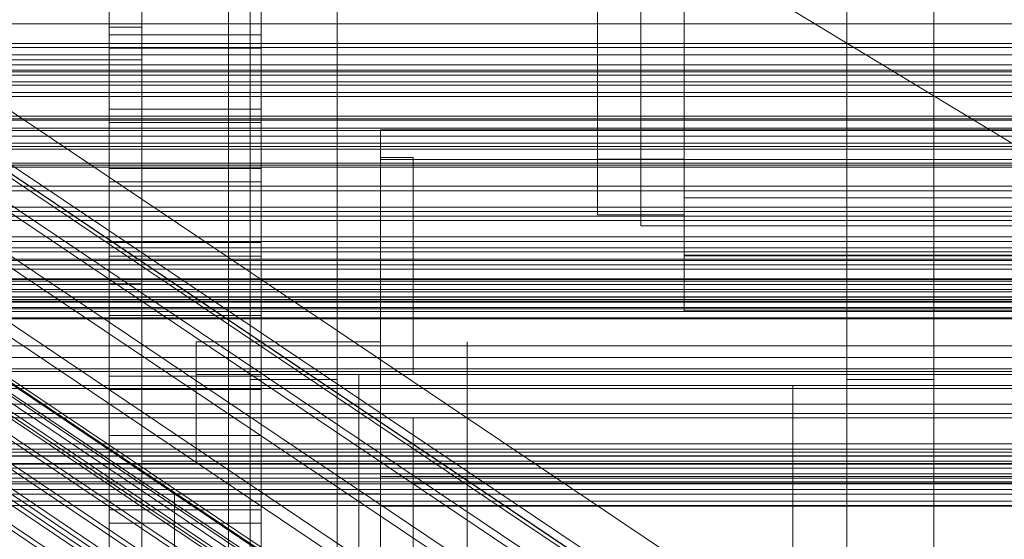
# Model space of a CAD drawing. Header units: millimetres. Extents: x -2233 to 65662, y -50530 to 6847.
# Tile 80 of 256: x -221 to -130, y -34724 to -34676. Entities that reach past the tile are written whole.
import ezdxf

# ---------------------------------------------------------------- set-up
doc = ezdxf.new("R2010")
doc.units = ezdxf.units.MM
for name, color, linetype, lineweight in [('COTAS_O', 1, 'Continuous', 0), ('COTAS_P', 1, 'Continuous', 0), ('frontal_briquetadora', 7, 'Continuous', 0), ('frontal_C01', 7, 'Continuous', 0), ('frontal_C03', 7, 'Continuous', 0), ('frontal_C04', 7, 'Continuous', 0), ('frontal_C05', 7, 'Continuous', 0), ('frontal_C05-C03', 7, 'Continuous', 0), ('frontal_mezcladora', 7, 'Continuous', 0), ('frontal_secador', 7, 'Continuous', 0)]:
    doc.layers.add(name, color=color, linetype=linetype, lineweight=lineweight)
doc.dimstyles.new('R19_100', dxfattribs={"dimtxt": 250, "dimasz": 150, "dimexe": 150, "dimexo": 80, "dimgap": 100, "dimtad": 1, "dimtih": 1, "dimtoh": 1, "dimdsep": 46, "dimcen": 0.09, "dimadec": 0, "dimazin": 0, "dimtfac": 1, "dimtdec": 4, "dimtofl": 0, "dimtmove": 0, "dimatfit": 3, "dimfxl": 1, "dimtolj": 1, "dimtzin": 0, "dimarcsym": 0})

# ---------------------------------------------------------------- blocks, each defined once
blk = doc.blocks.new('DIM_R32_40')
at = {"layer": 'COTAS_P'}
for p, q in [((-150, -32200), (550, -32200)), ((550, -32200), (505, -32350)), ((550, -34800), (550, -32200)), ((550, -32200), (595, -32350)), ((550, -34800), (505, -34650)), ((550, -34800), (595, -34650)), ((-150, -34800), (550, -34800))]:
    blk.add_line(p, q, dxfattribs=at)
blk.add_text('2600 P', height=250, rotation=90, dxfattribs=at).set_placement((450, -33500))
blk = doc.blocks.new('DIM_R32_42')
at = {"layer": 'COTAS_O'}
for p, q in [((-650, -33700), (50, -33700)), ((50, -33700), (5, -33850)), ((50, -34900), (50, -33700)), ((50, -33700), (95, -33850)), ((50, -34900), (5, -34750)), ((50, -34900), (95, -34750)), ((-650, -34900), (50, -34900))]:
    blk.add_line(p, q, dxfattribs=at)
blk.add_text('1200 O', height=250, rotation=90, dxfattribs=at).set_placement((-50, -34300))
blk = doc.blocks.new('DIM_R32_43')
at = {"layer": 'COTAS_O'}
for p, q in [((-650, -34200), (-500, -34155)), ((650, -34200), (500, -34155)), ((-650, -34900), (-650, -34200)), ((-650, -34200), (650, -34200)), ((-650, -34200), (-500, -34245)), ((650, -34200), (500, -34245)), ((650, -34900), (650, -34200))]:
    blk.add_line(p, q, dxfattribs=at)
blk.add_text('1300 O', height=250, dxfattribs=at).set_placement((0, -34100))

msp = doc.modelspace()

# ---------------------------------------------------------------- linework, layer by layer
at = {"layer": 'frontal_briquetadora'}
for p, q in [((-210, -34680), (-210, -33820)), ((-210, -34680), (-210, -34260)), ((-210, -34680), (-210, -34305)), ((-210, -34471), (-210, -34680)), ((-160, -34478.149), (-160, -34698)), ((-160, -34703.142), (-160, -34483.291)), ((-160, -34483.291), (-160, -34691.652)), ((-160, -34698.08), (-160, -34489.719)), ((-160, -34489.719), (-160, -34692.717)), ((-168, -34689.16), (-168, -34492.29)), ((-164, -34695.288), (-164, -34492.29)), ((-160, -34695.288), (-160, -34492.29)), ((-160, -34492.29), (-160, -34689.16)), ((-210, -34496), (-210, -34680)), ((-168, -34497.432), (-168, -34694.302)), ((-160, -34694.302), (-160, -34497.432)), ((-164, -34674), (-164, -34695.288)), ((-160, -34695.288), (-160, -34674)), ((-430, -34680), (-210, -34680)), ((-223.45, -34680), (-210, -34680)), ((-168, -34694.302), (-168, -34689.16)), ((-168, -34689.16), (-160, -34689.16)), ((-160, -34689.16), (-160, -34694.302)), ((-160, -34691.652), (200, -34691.652)), ((-160, -34698.08), (-160, -34691.652)), ((-160, -34692.717), (200, -34692.717)), ((-160, -34695.288), (-160, -34692.717)), ((-168, -34694.302), (-160, -34694.302)), ((-164, -34695.288), (-160, -34695.288)), ((200, -34695.288), (-160, -34695.288)), ((-160, -34698), (200, -34698)), ((-160, -34703.142), (-160, -34698)), ((200, -34698.08), (-160, -34698.08)), ((200, -34703.142), (-160, -34703.142))]:
    msp.add_line(p, q, dxfattribs=at)
at = {"layer": 'frontal_C01'}
for p, q in [((-332.629, -34616.599), (-148.32, -34740.469)), ((-331.181, -34616.335), (-146.872, -34740.204)), ((-330.692, -34617.511), (-146.383, -34741.38)), ((-334.938, -34618.286), (-150.629, -34742.155)), ((-356.348, -34620.76), (-142.549, -34764.449)), ((-355.53, -34620.163), (-141.731, -34763.851)), ((-355.017, -34620.069), (-141.218, -34763.758)), ((-354.844, -34620.486), (-141.045, -34764.174)), ((-331.197, -34620.046), (-146.887, -34743.915)), ((-355.022, -34621.384), (-141.224, -34765.072)), ((-337.95, -34621.28), (-153.641, -34745.149)), ((-357.415, -34621.821), (-143.617, -34765.51)), ((-358.659, -34623.273), (-144.861, -34766.961)), ((-355.541, -34622.703), (-141.742, -34766.392)), ((-356.363, -34624.353), (-142.565, -34768.041)), ((-332.659, -34623.769), (-148.35, -34747.638)), ((-146.196, -34768.705), (-359.995, -34625.016)), ((-341.461, -34625.376), (-157.152, -34749.246)), ((-357.434, -34626.221), (-143.635, -34769.909)), ((-361.332, -34626.933), (-147.533, -34770.621)), ((-362.578, -34628.892), (-148.779, -34772.58)), ((-358.68, -34628.18), (-144.881, -34771.869)), ((-334.981, -34628.425), (-150.672, -34752.294)), ((-360.017, -34630.097), (-146.218, -34773.785)), ((-160.922, -34754.166), (-345.231, -34630.297)), ((-338.003, -34633.697), (-153.694, -34757.566)), ((-349.002, -34635.706), (-164.693, -34759.575)), ((-341.52, -34639.226), (-157.211, -34763.095)), ((-311.15, -34676.683), (311.15, -34676.683)), ((-130, -34746.617), (-228.298, -34680.553)), ((-311.15, -34680.969), (311.15, -34680.969)), ((-311.15, -34682.04), (311.15, -34682.04)), ((-440, -34685.204), (440, -34685.204)), ((-440, -34685.454), (440, -34685.454)), ((-440, -34685.567), (440, -34685.567)), ((-440, -34686.3), (440, -34686.3)), ((-440, -34686.519), (440, -34686.519)), ((311.15, -34687.032), (-311.15, -34687.032)), ((-228.298, -34686.312), (-130, -34752.376)), ((-440, -34687.684), (440, -34687.684)), ((-440, -34687.994), (440, -34687.994)), ((-311.15, -34688.226), (311.15, -34688.226)), ((-440, -34689.513), (440, -34689.513)), ((-440, -34689.892), (440, -34689.892)), ((440, -34691.661), (-440, -34691.661)), ((-440, -34692.084), (440, -34692.084)), ((-440, -34693.982), (440, -34693.982)), ((-311.15, -34693.583), (311.15, -34693.583)), ((-440, -34694.42), (440, -34694.42)), ((-311.15, -34694.819), (311.15, -34694.819)), ((-440, -34696.318), (440, -34696.318)), ((-440, -34696.741), (440, -34696.741)), ((-440, -34698.51), (440, -34698.51)), ((-440, -34698.89), (440, -34698.89)), ((-440, -34700.408), (440, -34700.408)), ((-311.15, -34700.176), (311.15, -34700.176)), ((-440, -34700.718), (440, -34700.718)), ((-311.15, -34701.37), (311.15, -34701.37)), ((-440, -34701.884), (440, -34701.884)), ((-440, -34702.103), (440, -34702.103)), ((-440, -34702.835), (440, -34702.835)), ((-440, -34702.949), (440, -34702.949)), ((-440, -34703.198), (440, -34703.198)), ((-311.15, -34706.362), (311.15, -34706.362)), ((-311.15, -34707.433), (311.15, -34707.433)), ((-311.15, -34711.719), (311.15, -34711.719)), ((-311.15, -34712.594), (311.15, -34712.594)), ((-311.15, -34715.883), (311.15, -34715.883)), ((-311.15, -34716.501), (311.15, -34716.501)), ((-311.15, -34718.568), (311.15, -34718.568)), ((-311.15, -34718.888), (311.15, -34718.888)), ((-311.15, -34719.594), (311.15, -34719.594))]:
    msp.add_line(p, q, dxfattribs=at)
at = {"layer": 'frontal_C03'}
for p, q in [((1407.213, -35621.241), (-1422.787, -33902.381)), ((1250, -34678.487), (-1250, -34678.487)), ((1250, -34678.873), (-1250, -34678.873)), ((1250, -34679.539), (-1250, -34679.539)), ((-1250, -34680.472), (1250, -34680.472)), ((1250, -34681.413), (-1250, -34681.413)), ((1250, -34682.346), (-1250, -34682.346)), ((1250, -34683.012), (-1250, -34683.012)), ((1250, -34683.398), (-1250, -34683.398)), ((1250, -34697.321), (-1250, -34697.321)), ((1250, -34697.707), (-1250, -34697.707)), ((1250, -34698.373), (-1250, -34698.373)), ((-1250, -34699.306), (1250, -34699.306)), ((1250, -34700.247), (-1250, -34700.247)), ((1250, -34701.18), (-1250, -34701.18)), ((1250, -34701.845), (-1250, -34701.845)), ((1250, -34702.232), (-1250, -34702.232)), ((1250, -34703.786), (-1250, -34703.786)), ((1250, -34703.871), (-1250, -34703.871)), ((1250, -34708.484), (-1250, -34708.484)), ((1250, -34708.729), (-1250, -34708.729)), ((1250, -34716.155), (-1250, -34716.155)), ((1250, -34716.541), (-1250, -34716.541)), ((1250, -34717.207), (-1250, -34717.207)), ((1250, -34717.252), (-1250, -34717.252)), ((1250, -34717.618), (-1250, -34717.618)), ((-1250, -34718.139), (1250, -34718.139)), ((1250, -34719.081), (-1250, -34719.081)), ((1250, -34720.013), (-1250, -34720.013)), ((1250, -34720.679), (-1250, -34720.679)), ((1250, -34721.065), (-1250, -34721.065))]:
    msp.add_line(p, q, dxfattribs=at)
at = {"layer": 'frontal_C04'}
for p, q in [((-213, -34641.989), (-213, -34677.698)), ((-199, -34677.698), (-199, -34641.989)), ((-213, -34684.538), (-213, -34648.83)), ((-199, -34648.83), (-199, -34684.538)), ((-213, -34654.302), (-213, -34690.01)), ((-199, -34690.01), (-199, -34654.302)), ((-213, -34696.851), (-213, -34661.143)), ((-199, -34661.143), (-199, -34696.851)), ((-213, -34666.615), (-213, -34702.323)), ((-199, -34702.323), (-199, -34666.615)), ((-202, -35988), (-202, -34670.697)), ((-213, -34709.164), (-213, -34673.455)), ((-199, -34673.455), (-199, -34709.164)), ((-213, -34677.698), (-199, -34677.698)), ((-213, -34677.698), (-213, -34684.538)), ((-199, -34677.698), (-199, -34684.538)), ((-199, -34678.928), (-213, -34678.928)), ((-213, -34678.928), (-213, -34714.636)), ((-213, -34685.768), (-213, -34678.928)), ((-199, -34714.636), (-199, -34678.928)), ((-199, -34678.928), (-199, -34685.768)), ((-199, -34684.538), (-213, -34684.538)), ((-213, -34685.768), (-199, -34685.768)), ((-213, -34721.476), (-213, -34685.768)), ((-199, -34685.768), (-199, -34721.476)), ((188, -34686.449), (-188, -34686.449)), ((-188, -34686.449), (-188, -34718.398)), ((-188, -34689.185), (-188, -34686.449)), ((-188, -34689.185), (188, -34689.185)), ((-188, -34721.134), (-188, -34689.185)), ((-213, -34690.01), (-199, -34690.01)), ((-213, -34690.01), (-213, -34696.851)), ((-199, -34690.01), (-199, -34696.851)), ((-199, -34691.24), (-213, -34691.24)), ((-213, -34691.24), (-213, -34726.949)), ((-213, -34698.081), (-213, -34691.24)), ((-199, -34726.949), (-199, -34691.24)), ((-199, -34691.24), (-199, -34698.081)), ((-199, -34696.851), (-213, -34696.851)), ((-213, -34698.081), (-199, -34698.081)), ((-213, -34733.789), (-213, -34698.081)), ((-199, -34698.081), (-199, -34733.789)), ((-213, -34702.323), (-199, -34702.323)), ((-213, -34702.323), (-213, -34709.164)), ((-199, -34702.323), (-199, -34709.164)), ((-199, -34703.553), (-213, -34703.553)), ((-213, -34703.553), (-213, -34739.261)), ((-213, -34710.393), (-213, -34703.553)), ((-199, -34739.261), (-199, -34703.553)), ((-199, -34703.553), (-199, -34710.393)), ((-199, -34709.164), (-213, -34709.164)), ((-213, -34710.393), (-199, -34710.393)), ((-213, -34746.102), (-213, -34710.393)), ((-199, -34710.393), (-199, -34746.102)), ((-213, -34714.636), (-199, -34714.636)), ((-213, -34714.636), (-213, -34721.476)), ((-199, -34714.636), (-199, -34721.476)), ((-199, -34715.866), (-213, -34715.866)), ((-213, -34715.866), (-213, -34751.574)), ((-213, -34722.706), (-213, -34715.866)), ((-199, -34751.574), (-199, -34715.866)), ((-199, -34715.866), (-199, -34722.706)), ((-188, -34718.398), (188, -34718.398)), ((-188, -34718.398), (-188, -34721.134)), ((-199, -34721.476), (-213, -34721.476)), ((188, -34721.134), (-188, -34721.134)), ((-213, -34722.706), (-199, -34722.706)), ((-213, -34758.414), (-213, -34722.706)), ((-199, -34722.706), (-199, -34758.414))]:
    msp.add_line(p, q, dxfattribs=at)
at = {"layer": 'frontal_C05'}
for p, q in [((-188, -34706), (-188, -34689)), ((-188, -34689), (-185, -34689)), ((-185, -34706), (-185, -34689)), ((-205, -34706), (-205, -34709)), ((-188, -34706), (-205, -34706)), ((-197.729, -34706), (-197.742, -34706)), ((-197.708, -34706), (-197.729, -34706)), ((-197.681, -34706), (-197.708, -34706)), ((-197.647, -34706), (-197.681, -34706)), ((-197.607, -34706), (-197.647, -34706)), ((-197.56, -34706), (-197.607, -34706)), ((-197.507, -34706), (-197.56, -34706)), ((-197.447, -34706), (-197.507, -34706)), ((-197.382, -34706), (-197.447, -34706)), ((-197.31, -34706), (-197.382, -34706)), ((-197.233, -34706), (-197.31, -34706)), ((-197.15, -34706), (-197.233, -34706)), ((-197.062, -34706), (-197.15, -34706)), ((-196.969, -34706), (-197.062, -34706)), ((-196.87, -34706), (-196.969, -34706)), ((-196.768, -34706), (-196.87, -34706)), ((-196.66, -34706), (-196.768, -34706)), ((-196.549, -34706), (-196.66, -34706)), ((-196.434, -34706), (-196.549, -34706)), ((-196.315, -34706), (-196.434, -34706)), ((-196.193, -34706), (-196.315, -34706)), ((-196.068, -34706), (-196.193, -34706)), ((-195.941, -34706), (-196.068, -34706)), ((-195.811, -34706), (-195.941, -34706)), ((-195.679, -34706), (-195.811, -34706)), ((-195.545, -34706), (-195.679, -34706)), ((-195.41, -34706), (-195.545, -34706)), ((-195.274, -34706), (-195.41, -34706)), ((-195.137, -34706), (-195.274, -34706)), ((-195, -34706), (-195.137, -34706)), ((-194.863, -34706), (-195, -34706)), ((-194.726, -34706), (-194.863, -34706)), ((-194.59, -34706), (-194.726, -34706)), ((-194.455, -34706), (-194.59, -34706)), ((-194.321, -34706), (-194.455, -34706)), ((-194.189, -34706), (-194.321, -34706)), ((-194.059, -34706), (-194.189, -34706)), ((-193.932, -34706), (-194.059, -34706)), ((-193.807, -34706), (-193.932, -34706)), ((-193.685, -34706), (-193.807, -34706)), ((-193.566, -34706), (-193.685, -34706)), ((-193.451, -34706), (-193.566, -34706)), ((-193.34, -34706), (-193.451, -34706)), ((-193.232, -34706), (-193.34, -34706)), ((-193.13, -34706), (-193.232, -34706)), ((-193.031, -34706), (-193.13, -34706)), ((-192.938, -34706), (-193.031, -34706)), ((-192.85, -34706), (-192.938, -34706)), ((-192.767, -34706), (-192.85, -34706)), ((-192.69, -34706), (-192.767, -34706)), ((-192.618, -34706), (-192.69, -34706)), ((-192.553, -34706), (-192.618, -34706)), ((-192.493, -34706), (-192.553, -34706)), ((-192.44, -34706), (-192.493, -34706)), ((-192.393, -34706), (-192.44, -34706)), ((-192.353, -34706), (-192.393, -34706)), ((-192.319, -34706), (-192.353, -34706)), ((-192.292, -34706), (-192.319, -34706)), ((-192.271, -34706), (-192.292, -34706)), ((-192.258, -34706), (-192.271, -34706)), ((-185, -34709), (-185, -34706)), ((-180, -34706), (-180, -34706.066)), ((-180, -34706.263), (-180, -34706.066)), ((-180, -34706.592), (-180, -34706.263)), ((-180, -34707.051), (-180, -34706.592)), ((-180, -34707.639), (-180, -34707.051)), ((-180, -34708.355), (-180, -34707.639)), ((-180, -34709.196), (-180, -34708.355)), ((-205, -34713), (-205, -34709)), ((-205, -34709), (245, -34709)), ((-188, -34709), (-205, -34709)), ((-201.383, -34709), (-201.37, -34709)), ((-201.361, -34709), (-201.378, -34709)), ((-201.37, -34709), (-201.349, -34709)), ((-201.337, -34709), (-201.361, -34709)), ((-201.349, -34709), (-201.321, -34709)), ((-201.306, -34709), (-201.337, -34709)), ((-201.321, -34709), (-201.286, -34709)), ((-201.283, -34709), (-201.319, -34709)), ((-201.267, -34709), (-201.306, -34709)), ((-201.286, -34709), (-201.243, -34709)), ((-201.241, -34709), (-201.283, -34709)), ((-201.272, -34709), (-201.227, -34709)), ((-201.221, -34709), (-201.267, -34709)), ((-201.243, -34709), (-201.194, -34709)), ((-201.227, -34709), (-201.176, -34709)), ((-201.169, -34709), (-201.221, -34709)), ((-201.194, -34709), (-201.137, -34709)), ((-201.134, -34709), (-201.191, -34709)), ((-201.176, -34709), (-201.117, -34709)), ((-201.109, -34709), (-201.169, -34709)), ((-201.137, -34709), (-201.074, -34709)), ((-201.071, -34709), (-201.134, -34709)), ((-201.117, -34709), (-201.052, -34709)), ((-201.043, -34709), (-201.109, -34709)), ((-201.074, -34709), (-201.004, -34709)), ((-201.052, -34709), (-200.98, -34709)), ((-200.97, -34709), (-201.043, -34709)), ((-201.004, -34709), (-200.928, -34709)), ((-200.924, -34709), (-201.001, -34709)), ((-200.98, -34709), (-200.902, -34709)), ((-200.89, -34709), (-200.97, -34709)), ((-200.928, -34709), (-200.845, -34709)), ((-200.842, -34709), (-200.924, -34709)), ((-200.902, -34709), (-200.817, -34709)), ((-200.804, -34709), (-200.89, -34709)), ((-200.845, -34709), (-200.756, -34709)), ((-200.753, -34709), (-200.842, -34709)), ((-200.817, -34709), (-200.727, -34709)), ((-200.713, -34709), (-200.804, -34709)), ((-200.756, -34709), (-200.661, -34709)), ((-200.658, -34709), (-200.753, -34709)), ((-200.727, -34709), (-200.631, -34709)), ((-200.615, -34709), (-200.713, -34709)), ((-200.558, -34709), (-200.658, -34709)), ((-200.631, -34709), (-200.529, -34709)), ((-200.512, -34709), (-200.615, -34709)), ((-200.56, -34709), (-200.455, -34709)), ((-200.529, -34709), (-200.422, -34709)), ((-200.404, -34709), (-200.512, -34709)), ((-200.455, -34709), (-200.344, -34709)), ((-200.422, -34709), (-200.31, -34709)), ((-200.291, -34709), (-200.404, -34709)), ((-200.344, -34709), (-200.228, -34709)), ((-200.31, -34709), (-200.193, -34709)), ((-200.173, -34709), (-200.291, -34709)), ((-200.228, -34709), (-200.107, -34709)), ((-200.193, -34709), (-200.072, -34709)), ((-200.05, -34709), (-200.173, -34709)), ((-200.107, -34709), (-199.983, -34709)), ((-200.072, -34709), (-199.947, -34709)), ((-199.924, -34709), (-200.05, -34709)), ((-199.983, -34709), (-193.205, -34709)), ((-199.947, -34709), (-199.818, -34709)), ((-199.793, -34709), (-199.924, -34709)), ((-199.818, -34709), (-199.685, -34709)), ((-199.659, -34709), (-199.793, -34709)), ((-199.685, -34709), (-199.549, -34709)), ((-199.522, -34709), (-199.659, -34709)), ((-199.549, -34709), (-199.411, -34709)), ((-199.382, -34709), (-199.522, -34709)), ((-199.411, -34709), (-199.269, -34709)), ((-199.24, -34709), (-199.382, -34709)), ((-199.269, -34709), (-199.126, -34709)), ((-199.096, -34709), (-199.24, -34709)), ((-199.126, -34709), (-198.981, -34709)), ((-198.949, -34709), (-199.096, -34709)), ((-198.981, -34709), (-198.834, -34709)), ((-198.802, -34709), (-198.949, -34709)), ((-198.834, -34709), (-198.686, -34709)), ((-198.653, -34709), (-198.802, -34709)), ((-198.686, -34709), (-198.538, -34709)), ((-198.504, -34709), (-198.653, -34709)), ((-198.538, -34709), (-198.389, -34709)), ((-198.354, -34709), (-198.504, -34709)), ((-198.389, -34709), (-198.249, -34709)), ((-198.205, -34709), (-198.354, -34709)), ((-198.249, -34709), (-198.109, -34709)), ((-198.056, -34709), (-198.205, -34709)), ((-198.109, -34709), (-197.97, -34709)), ((-197.908, -34709), (-198.056, -34709)), ((-197.97, -34709), (-197.832, -34709)), ((-197.761, -34709), (-197.908, -34709)), ((-197.832, -34709), (-197.695, -34709)), ((-197.615, -34709), (-197.761, -34709)), ((-197.729, -34709), (-197.742, -34709)), ((-197.708, -34709), (-197.729, -34709)), ((-197.681, -34709), (-197.708, -34709)), ((-197.695, -34709), (-197.56, -34709)), ((-197.647, -34709), (-197.681, -34709)), ((-197.607, -34709), (-197.647, -34709)), ((-197.472, -34709), (-197.615, -34709)), ((-197.56, -34709), (-197.607, -34709)), ((-197.56, -34709), (-197.426, -34709)), ((-197.507, -34709), (-197.56, -34709)), ((-197.447, -34709), (-197.507, -34709)), ((-197.33, -34709), (-197.472, -34709)), ((-197.382, -34709), (-197.447, -34709)), ((-197.426, -34709), (-197.295, -34709)), ((-197.31, -34709), (-197.382, -34709)), ((-197.192, -34709), (-197.33, -34709)), ((-197.233, -34709), (-197.31, -34709)), ((-197.295, -34709), (-197.165, -34709)), ((-197.15, -34709), (-197.233, -34709)), ((-197.056, -34709), (-197.192, -34709)), ((-197.165, -34709), (-197.039, -34709)), ((-197.062, -34709), (-197.15, -34709)), ((-196.969, -34709), (-197.062, -34709)), ((-196.924, -34709), (-197.056, -34709)), ((-197.039, -34709), (-196.915, -34709)), ((-196.87, -34709), (-196.969, -34709)), ((-196.795, -34709), (-196.924, -34709)), ((-196.768, -34709), (-196.87, -34709)), ((-196.795, -34709), (-190.017, -34709)), ((-196.66, -34709), (-196.768, -34709)), ((-196.549, -34709), (-196.66, -34709)), ((-196.434, -34709), (-196.549, -34709)), ((-196.315, -34709), (-196.434, -34709)), ((-196.193, -34709), (-196.315, -34709)), ((-196.068, -34709), (-196.193, -34709)), ((-195.941, -34709), (-196.068, -34709)), ((-195.811, -34709), (-195.941, -34709)), ((-195.679, -34709), (-195.811, -34709)), ((-195.545, -34709), (-195.679, -34709)), ((-195.41, -34709), (-195.545, -34709)), ((-195.274, -34709), (-195.41, -34709)), ((-195.137, -34709), (-195.274, -34709)), ((-195, -34709), (-195.137, -34709)), ((-194.863, -34709), (-195, -34709)), ((-194.726, -34709), (-194.863, -34709)), ((-194.59, -34709), (-194.726, -34709)), ((-194.455, -34709), (-194.59, -34709)), ((-194.321, -34709), (-194.455, -34709)), ((-194.189, -34709), (-194.321, -34709)), ((-194.059, -34709), (-194.189, -34709)), ((-193.932, -34709), (-194.059, -34709)), ((-193.807, -34709), (-193.932, -34709)), ((-193.685, -34709), (-193.807, -34709)), ((-193.566, -34709), (-193.685, -34709)), ((-193.451, -34709), (-193.566, -34709)), ((-193.34, -34709), (-193.451, -34709)), ((-193.232, -34709), (-193.34, -34709)), ((-193.13, -34709), (-193.232, -34709)), ((-193.205, -34709), (-193.085, -34709)), ((-193.031, -34709), (-193.13, -34709)), ((-193.085, -34709), (-192.961, -34709)), ((-192.944, -34709), (-193.076, -34709)), ((-192.938, -34709), (-193.031, -34709)), ((-192.961, -34709), (-192.835, -34709)), ((-192.808, -34709), (-192.944, -34709)), ((-192.85, -34709), (-192.938, -34709)), ((-192.767, -34709), (-192.85, -34709)), ((-192.835, -34709), (-192.705, -34709)), ((-192.67, -34709), (-192.808, -34709)), ((-192.69, -34709), (-192.767, -34709)), ((-192.705, -34709), (-192.574, -34709)), ((-192.618, -34709), (-192.69, -34709)), ((-192.528, -34709), (-192.67, -34709)), ((-192.553, -34709), (-192.618, -34709)), ((-192.574, -34709), (-192.44, -34709)), ((-192.493, -34709), (-192.553, -34709)), ((-192.385, -34709), (-192.528, -34709)), ((-192.44, -34709), (-192.493, -34709)), ((-192.44, -34709), (-192.305, -34709)), ((-192.393, -34709), (-192.44, -34709)), ((-192.353, -34709), (-192.393, -34709)), ((-192.239, -34709), (-192.385, -34709)), ((-192.319, -34709), (-192.353, -34709)), ((-192.292, -34709), (-192.319, -34709)), ((-192.305, -34709), (-192.168, -34709)), ((-192.271, -34709), (-192.292, -34709)), ((-192.258, -34709), (-192.271, -34709)), ((-192.092, -34709), (-192.239, -34709)), ((-192.168, -34709), (-192.03, -34709)), ((-191.944, -34709), (-192.092, -34709)), ((-192.03, -34709), (-191.891, -34709)), ((-191.795, -34709), (-191.944, -34709)), ((-191.891, -34709), (-191.751, -34709)), ((-191.646, -34709), (-191.795, -34709)), ((-191.611, -34709), (-191.751, -34709)), ((-191.496, -34709), (-191.646, -34709)), ((-191.611, -34709), (-191.462, -34709)), ((-191.347, -34709), (-191.496, -34709)), ((-191.462, -34709), (-191.314, -34709)), ((-191.198, -34709), (-191.347, -34709)), ((-191.314, -34709), (-191.166, -34709)), ((-191.051, -34709), (-191.198, -34709)), ((-191.166, -34709), (-191.019, -34709)), ((-190.904, -34709), (-191.051, -34709)), ((-191.019, -34709), (-190.874, -34709)), ((-190.76, -34709), (-190.904, -34709)), ((-190.874, -34709), (-190.731, -34709)), ((-190.618, -34709), (-190.76, -34709)), ((-190.731, -34709), (-190.589, -34709)), ((-190.478, -34709), (-190.618, -34709)), ((-190.589, -34709), (-190.451, -34709)), ((-190.341, -34709), (-190.478, -34709)), ((-190.451, -34709), (-190.315, -34709)), ((-190.207, -34709), (-190.341, -34709)), ((-190.315, -34709), (-190.182, -34709)), ((-190.076, -34709), (-190.207, -34709)), ((-190.182, -34709), (-190.053, -34709)), ((-189.95, -34709), (-190.076, -34709)), ((-190.053, -34709), (-189.928, -34709)), ((-190.017, -34709), (-189.893, -34709)), ((-190, -34709), (-190, -34709.062)), ((-190, -34709.062), (-190, -34709.248)), ((-190, -34709.248), (-190, -34709.558)), ((-190, -34709.558), (-190, -34709.991)), ((-189.827, -34709), (-189.95, -34709)), ((-189.928, -34709), (-189.807, -34709)), ((-189.773, -34709), (-189.893, -34709)), ((-189.709, -34709), (-189.827, -34709)), ((-189.807, -34709), (-189.69, -34709)), ((-189.658, -34709), (-189.773, -34709)), ((-189.596, -34709), (-189.709, -34709)), ((-189.69, -34709), (-189.578, -34709)), ((-189.547, -34709), (-189.658, -34709)), ((-189.488, -34709), (-189.596, -34709)), ((-189.578, -34709), (-189.471, -34709)), ((-189.442, -34709), (-189.547, -34709)), ((-189.385, -34709), (-189.488, -34709)), ((-189.471, -34709), (-189.369, -34709)), ((-189.342, -34709), (-189.442, -34709)), ((-189.287, -34709), (-189.385, -34709)), ((-189.369, -34709), (-189.273, -34709)), ((-189.247, -34709), (-189.342, -34709)), ((-189.339, -34709), (-189.244, -34709)), ((-189.196, -34709), (-189.287, -34709)), ((-189.273, -34709), (-189.183, -34709)), ((-189.158, -34709), (-189.247, -34709)), ((-189.244, -34709), (-189.155, -34709)), ((-189.11, -34709), (-189.196, -34709)), ((-189.183, -34709), (-189.098, -34709)), ((-189.076, -34709), (-189.158, -34709)), ((-189.155, -34709), (-189.072, -34709)), ((-189.03, -34709), (-189.11, -34709)), ((-189.098, -34709), (-189.02, -34709)), ((-188.999, -34709), (-189.076, -34709)), ((-189.072, -34709), (-188.996, -34709)), ((-188.957, -34709), (-189.03, -34709)), ((-189.02, -34709), (-188.948, -34709)), ((-188.929, -34709), (-188.999, -34709)), ((-188.891, -34709), (-188.957, -34709)), ((-188.948, -34709), (-188.883, -34709)), ((-188.866, -34709), (-188.929, -34709)), ((-188.926, -34709), (-188.863, -34709)), ((-188.831, -34709), (-188.891, -34709)), ((-188.883, -34709), (-188.824, -34709)), ((-188.809, -34709), (-188.866, -34709)), ((-188.863, -34709), (-188.806, -34709)), ((-188.779, -34709), (-188.831, -34709)), ((-188.824, -34709), (-188.773, -34709)), ((-188.759, -34709), (-188.809, -34709)), ((-188.733, -34709), (-188.779, -34709)), ((-188.773, -34709), (-188.728, -34709)), ((-188.717, -34709), (-188.759, -34709)), ((-188.757, -34709), (-188.714, -34709)), ((-188.728, -34709), (-188.69, -34709)), ((-188.681, -34709), (-188.717, -34709)), ((-188.714, -34709), (-188.679, -34709)), ((-188.69, -34709), (-188.66, -34709)), ((-188.653, -34709), (-188.681, -34709)), ((-188.66, -34709), (-188.637, -34709)), ((-188.632, -34709), (-188.653, -34709)), ((-188.637, -34709), (-188.621, -34709)), ((-188.618, -34709), (-188.632, -34709)), ((-188, -34709), (-185, -34709)), ((-180, -34709), (-180, -34709.062)), ((-180, -34709.248), (-180, -34709.062)), ((-180, -34710.162), (-180, -34709.196)), ((-180, -34709.558), (-180, -34709.248)), ((-180, -34709.991), (-180, -34709.558)), ((-190, -34709.991), (-190, -34710.546)), ((-190, -34710.546), (-190, -34711.221)), ((-180, -34710.546), (-180, -34709.991)), ((-180, -34711.249), (-180, -34710.162)), ((-180, -34711.221), (-180, -34710.546)), ((-190, -34711.221), (-190, -34712.015)), ((-180, -34712.015), (-180, -34711.221)), ((-180, -34712.454), (-180, -34711.249)), ((-190, -34712.015), (-190, -34712.926)), ((-180, -34712.926), (-180, -34712.015)), ((-180, -34713.776), (-180, -34712.454)), ((-205, -34717), (-205, -34713)), ((-205, -34713), (245, -34713)), ((-201.383, -34713), (-201.37, -34713)), ((-201.361, -34713), (-201.378, -34713)), ((-201.37, -34713), (-201.349, -34713)), ((-201.337, -34713), (-201.361, -34713)), ((-201.349, -34713), (-201.321, -34713)), ((-201.306, -34713), (-201.337, -34713)), ((-201.321, -34713), (-201.286, -34713)), ((-201.283, -34713), (-201.319, -34713)), ((-201.267, -34713), (-201.306, -34713)), ((-201.286, -34713), (-201.243, -34713)), ((-201.241, -34713), (-201.283, -34713)), ((-201.272, -34713), (-201.227, -34713)), ((-201.221, -34713), (-201.267, -34713)), ((-201.243, -34713), (-201.194, -34713)), ((-201.227, -34713), (-201.176, -34713)), ((-201.169, -34713), (-201.221, -34713)), ((-201.194, -34713), (-201.137, -34713)), ((-201.134, -34713), (-201.191, -34713)), ((-201.176, -34713), (-201.117, -34713)), ((-201.109, -34713), (-201.169, -34713)), ((-201.137, -34713), (-201.074, -34713)), ((-201.071, -34713), (-201.134, -34713)), ((-201.117, -34713), (-201.052, -34713)), ((-201.043, -34713), (-201.109, -34713)), ((-201.074, -34713), (-201.004, -34713)), ((-201.052, -34713), (-200.98, -34713)), ((-200.97, -34713), (-201.043, -34713)), ((-201.004, -34713), (-200.928, -34713)), ((-200.924, -34713), (-201.001, -34713)), ((-200.98, -34713), (-200.902, -34713)), ((-200.89, -34713), (-200.97, -34713)), ((-200.928, -34713), (-200.845, -34713)), ((-200.842, -34713), (-200.924, -34713)), ((-200.902, -34713), (-200.817, -34713)), ((-200.804, -34713), (-200.89, -34713)), ((-200.845, -34713), (-200.756, -34713)), ((-200.753, -34713), (-200.842, -34713)), ((-200.817, -34713), (-200.727, -34713)), ((-200.713, -34713), (-200.804, -34713)), ((-200.756, -34713), (-200.661, -34713)), ((-200.658, -34713), (-200.753, -34713)), ((-200.727, -34713), (-200.631, -34713)), ((-200.615, -34713), (-200.713, -34713)), ((-200.558, -34713), (-200.658, -34713)), ((-200.631, -34713), (-200.529, -34713)), ((-200.512, -34713), (-200.615, -34713)), ((-200.56, -34713), (-200.455, -34713)), ((-200.529, -34713), (-200.422, -34713)), ((-200.404, -34713), (-200.512, -34713)), ((-200.455, -34713), (-200.344, -34713)), ((-200.422, -34713), (-200.31, -34713)), ((-200.291, -34713), (-200.404, -34713)), ((-200.344, -34713), (-200.228, -34713)), ((-200.31, -34713), (-200.193, -34713)), ((-200.173, -34713), (-200.291, -34713)), ((-200.228, -34713), (-200.107, -34713)), ((-200.193, -34713), (-200.072, -34713)), ((-200.05, -34713), (-200.173, -34713)), ((-200.107, -34713), (-199.983, -34713)), ((-200.072, -34713), (-199.947, -34713)), ((-199.924, -34713), (-200.05, -34713)), ((-199.983, -34713), (-193.205, -34713)), ((-199.947, -34713), (-199.818, -34713)), ((-199.793, -34713), (-199.924, -34713)), ((-199.818, -34713), (-199.685, -34713)), ((-199.659, -34713), (-199.793, -34713)), ((-199.685, -34713), (-199.549, -34713)), ((-199.522, -34713), (-199.659, -34713)), ((-199.549, -34713), (-199.411, -34713)), ((-199.382, -34713), (-199.522, -34713)), ((-199.411, -34713), (-199.269, -34713)), ((-199.24, -34713), (-199.382, -34713)), ((-199.269, -34713), (-199.126, -34713)), ((-199.096, -34713), (-199.24, -34713)), ((-199.126, -34713), (-198.981, -34713)), ((-198.949, -34713), (-199.096, -34713)), ((-198.981, -34713), (-198.834, -34713)), ((-198.802, -34713), (-198.949, -34713)), ((-198.834, -34713), (-198.686, -34713)), ((-198.653, -34713), (-198.802, -34713)), ((-198.686, -34713), (-198.538, -34713)), ((-198.504, -34713), (-198.653, -34713)), ((-198.538, -34713), (-198.389, -34713)), ((-198.354, -34713), (-198.504, -34713)), ((-198.389, -34713), (-198.249, -34713)), ((-198.205, -34713), (-198.354, -34713)), ((-198.249, -34713), (-198.109, -34713)), ((-198.056, -34713), (-198.205, -34713)), ((-198.109, -34713), (-197.97, -34713)), ((-197.908, -34713), (-198.056, -34713)), ((-197.97, -34713), (-197.832, -34713)), ((-197.761, -34713), (-197.908, -34713)), ((-197.832, -34713), (-197.695, -34713)), ((-197.615, -34713), (-197.761, -34713)), ((-197.729, -34713), (-197.742, -34713)), ((-197.708, -34713), (-197.729, -34713)), ((-197.681, -34713), (-197.708, -34713)), ((-197.695, -34713), (-197.56, -34713)), ((-197.647, -34713), (-197.681, -34713)), ((-197.607, -34713), (-197.647, -34713)), ((-197.472, -34713), (-197.615, -34713)), ((-197.56, -34713), (-197.607, -34713)), ((-197.507, -34713), (-197.56, -34713)), ((-197.56, -34713), (-197.426, -34713)), ((-197.447, -34713), (-197.507, -34713)), ((-197.33, -34713), (-197.472, -34713)), ((-197.382, -34713), (-197.447, -34713)), ((-197.426, -34713), (-197.295, -34713)), ((-197.31, -34713), (-197.382, -34713)), ((-197.192, -34713), (-197.33, -34713)), ((-197.233, -34713), (-197.31, -34713)), ((-197.295, -34713), (-197.165, -34713)), ((-197.15, -34713), (-197.233, -34713)), ((-197.056, -34713), (-197.192, -34713)), ((-197.165, -34713), (-197.039, -34713)), ((-197.062, -34713), (-197.15, -34713)), ((-196.969, -34713), (-197.062, -34713)), ((-196.924, -34713), (-197.056, -34713)), ((-197.039, -34713), (-196.915, -34713)), ((-196.87, -34713), (-196.969, -34713)), ((-196.795, -34713), (-196.924, -34713)), ((-196.768, -34713), (-196.87, -34713)), ((-196.795, -34713), (-190.017, -34713)), ((-196.66, -34713), (-196.768, -34713)), ((-196.549, -34713), (-196.66, -34713)), ((-196.434, -34713), (-196.549, -34713)), ((-196.315, -34713), (-196.434, -34713)), ((-196.193, -34713), (-196.315, -34713)), ((-196.068, -34713), (-196.193, -34713)), ((-195.941, -34713), (-196.068, -34713)), ((-195.811, -34713), (-195.941, -34713)), ((-195.679, -34713), (-195.811, -34713)), ((-195.545, -34713), (-195.679, -34713)), ((-195.41, -34713), (-195.545, -34713)), ((-195.274, -34713), (-195.41, -34713)), ((-195.137, -34713), (-195.274, -34713)), ((-195, -34713), (-195.137, -34713)), ((-194.863, -34713), (-195, -34713)), ((-194.726, -34713), (-194.863, -34713)), ((-194.59, -34713), (-194.726, -34713)), ((-194.455, -34713), (-194.59, -34713)), ((-194.321, -34713), (-194.455, -34713)), ((-194.189, -34713), (-194.321, -34713)), ((-194.059, -34713), (-194.189, -34713)), ((-193.932, -34713), (-194.059, -34713)), ((-193.807, -34713), (-193.932, -34713)), ((-193.685, -34713), (-193.807, -34713)), ((-193.566, -34713), (-193.685, -34713)), ((-193.451, -34713), (-193.566, -34713)), ((-193.34, -34713), (-193.451, -34713)), ((-193.232, -34713), (-193.34, -34713)), ((-193.13, -34713), (-193.232, -34713)), ((-193.205, -34713), (-193.085, -34713)), ((-193.031, -34713), (-193.13, -34713)), ((-193.085, -34713), (-192.961, -34713)), ((-192.944, -34713), (-193.076, -34713)), ((-192.938, -34713), (-193.031, -34713)), ((-192.961, -34713), (-192.835, -34713)), ((-192.808, -34713), (-192.944, -34713)), ((-192.85, -34713), (-192.938, -34713)), ((-192.767, -34713), (-192.85, -34713)), ((-192.835, -34713), (-192.705, -34713)), ((-192.67, -34713), (-192.808, -34713)), ((-192.69, -34713), (-192.767, -34713)), ((-192.705, -34713), (-192.574, -34713)), ((-192.618, -34713), (-192.69, -34713)), ((-192.528, -34713), (-192.67, -34713)), ((-192.553, -34713), (-192.618, -34713)), ((-192.574, -34713), (-192.44, -34713)), ((-192.493, -34713), (-192.553, -34713)), ((-192.385, -34713), (-192.528, -34713)), ((-192.44, -34713), (-192.493, -34713)), ((-192.393, -34713), (-192.44, -34713)), ((-192.44, -34713), (-192.305, -34713)), ((-192.353, -34713), (-192.393, -34713)), ((-192.239, -34713), (-192.385, -34713)), ((-192.319, -34713), (-192.353, -34713)), ((-192.292, -34713), (-192.319, -34713)), ((-192.305, -34713), (-192.168, -34713)), ((-192.271, -34713), (-192.292, -34713)), ((-192.258, -34713), (-192.271, -34713)), ((-192.092, -34713), (-192.239, -34713)), ((-192.168, -34713), (-192.03, -34713)), ((-191.944, -34713), (-192.092, -34713)), ((-192.03, -34713), (-191.891, -34713)), ((-191.795, -34713), (-191.944, -34713)), ((-191.891, -34713), (-191.751, -34713)), ((-191.646, -34713), (-191.795, -34713)), ((-191.611, -34713), (-191.751, -34713)), ((-191.496, -34713), (-191.646, -34713)), ((-191.611, -34713), (-191.462, -34713)), ((-191.347, -34713), (-191.496, -34713)), ((-191.462, -34713), (-191.314, -34713)), ((-191.198, -34713), (-191.347, -34713)), ((-191.314, -34713), (-191.166, -34713)), ((-191.051, -34713), (-191.198, -34713)), ((-191.166, -34713), (-191.019, -34713)), ((-190.904, -34713), (-191.051, -34713)), ((-191.019, -34713), (-190.874, -34713)), ((-190.76, -34713), (-190.904, -34713)), ((-190.874, -34713), (-190.731, -34713)), ((-190.618, -34713), (-190.76, -34713)), ((-190.731, -34713), (-190.589, -34713)), ((-190.478, -34713), (-190.618, -34713)), ((-190.589, -34713), (-190.451, -34713)), ((-190.341, -34713), (-190.478, -34713)), ((-190.451, -34713), (-190.315, -34713)), ((-190.207, -34713), (-190.341, -34713)), ((-190.315, -34713), (-190.182, -34713)), ((-190.076, -34713), (-190.207, -34713)), ((-190.182, -34713), (-190.053, -34713)), ((-189.95, -34713), (-190.076, -34713)), ((-190.053, -34713), (-189.928, -34713)), ((-190.017, -34713), (-189.893, -34713)), ((-190, -34712.926), (-190, -34713.952)), ((-190, -34712.96), (-190, -34713.017)), ((-190, -34713.189), (-190, -34713.017)), ((-190, -34713.474), (-190, -34713.189)), ((-189.827, -34713), (-189.95, -34713)), ((-189.928, -34713), (-189.807, -34713)), ((-189.773, -34713), (-189.893, -34713)), ((-189.709, -34713), (-189.827, -34713)), ((-189.807, -34713), (-189.69, -34713)), ((-189.658, -34713), (-189.773, -34713)), ((-189.596, -34713), (-189.709, -34713)), ((-189.69, -34713), (-189.578, -34713)), ((-189.547, -34713), (-189.658, -34713)), ((-189.488, -34713), (-189.596, -34713)), ((-189.578, -34713), (-189.471, -34713)), ((-189.442, -34713), (-189.547, -34713)), ((-189.385, -34713), (-189.488, -34713)), ((-189.471, -34713), (-189.369, -34713)), ((-189.342, -34713), (-189.442, -34713)), ((-189.287, -34713), (-189.385, -34713)), ((-189.369, -34713), (-189.273, -34713)), ((-189.247, -34713), (-189.342, -34713)), ((-189.339, -34713), (-189.244, -34713)), ((-189.196, -34713), (-189.287, -34713)), ((-189.273, -34713), (-189.183, -34713)), ((-189.158, -34713), (-189.247, -34713)), ((-189.244, -34713), (-189.155, -34713)), ((-189.11, -34713), (-189.196, -34713)), ((-189.183, -34713), (-189.098, -34713)), ((-189.076, -34713), (-189.158, -34713)), ((-189.155, -34713), (-189.072, -34713)), ((-189.03, -34713), (-189.11, -34713)), ((-189.098, -34713), (-189.02, -34713)), ((-188.999, -34713), (-189.076, -34713)), ((-189.072, -34713), (-188.996, -34713)), ((-188.957, -34713), (-189.03, -34713)), ((-189.02, -34713), (-188.948, -34713)), ((-188.929, -34713), (-188.999, -34713)), ((-188.891, -34713), (-188.957, -34713)), ((-188.948, -34713), (-188.883, -34713)), ((-188.866, -34713), (-188.929, -34713)), ((-188.926, -34713), (-188.863, -34713)), ((-188.831, -34713), (-188.891, -34713)), ((-188.883, -34713), (-188.824, -34713)), ((-188.809, -34713), (-188.866, -34713)), ((-188.863, -34713), (-188.806, -34713)), ((-188.779, -34713), (-188.831, -34713)), ((-188.824, -34713), (-188.773, -34713)), ((-188.759, -34713), (-188.809, -34713)), ((-188.733, -34713), (-188.779, -34713)), ((-188.773, -34713), (-188.728, -34713)), ((-188.717, -34713), (-188.759, -34713)), ((-188.757, -34713), (-188.714, -34713)), ((-188.728, -34713), (-188.69, -34713)), ((-188.681, -34713), (-188.717, -34713)), ((-188.714, -34713), (-188.679, -34713)), ((-188.69, -34713), (-188.66, -34713)), ((-188.653, -34713), (-188.681, -34713)), ((-188.66, -34713), (-188.637, -34713)), ((-188.632, -34713), (-188.653, -34713)), ((-188.637, -34713), (-188.621, -34713)), ((-188.618, -34713), (-188.632, -34713)), ((-185, -34713), (-185, -34713.057)), ((-185, -34713.057), (-185, -34713.229)), ((-185, -34713.229), (-185, -34713.514)), ((-180, -34713.952), (-180, -34712.926)), ((-180, -34713), (-180, -34713.057)), ((-180, -34713.057), (-180, -34713.229)), ((-180, -34713.229), (-180, -34713.514)), ((-190, -34713.873), (-190, -34713.474)), ((-190, -34714.384), (-190, -34713.873)), ((-190, -34713.952), (-190, -34715.089)), ((-185, -34713.514), (-185, -34713.912)), ((-185, -34713.912), (-185, -34714.422)), ((-180, -34713.514), (-180, -34713.912)), ((-180, -34715.209), (-180, -34713.776)), ((-180, -34713.912), (-180, -34714.422)), ((-180, -34715.089), (-180, -34713.952)), ((-190, -34715.005), (-190, -34714.384)), ((-190, -34715.737), (-190, -34715.005)), ((-190, -34715.089), (-190, -34716.335)), ((-185, -34714.422), (-185, -34715.044)), ((-185, -34715.044), (-185, -34715.774)), ((-180, -34714.422), (-180, -34715.044)), ((-180, -34715.044), (-180, -34715.774)), ((-180, -34716.335), (-180, -34715.089)), ((-180, -34716.752), (-180, -34715.209)), ((-190, -34716.575), (-190, -34715.737)), ((-185, -34715.774), (-185, -34716.612)), ((-180, -34715.774), (-180, -34716.612)), ((-210, -34717), (-185, -34717)), ((-210, -34792), (-210, -34717)), ((-205, -34717), (245, -34717)), ((-197.729, -34717), (-197.742, -34717)), ((-197.708, -34717), (-197.729, -34717)), ((-197.681, -34717), (-197.708, -34717)), ((-197.647, -34717), (-197.681, -34717)), ((-197.607, -34717), (-197.647, -34717)), ((-197.56, -34717), (-197.607, -34717)), ((-197.507, -34717), (-197.56, -34717)), ((-197.447, -34717), (-197.507, -34717)), ((-197.382, -34717), (-197.447, -34717)), ((-197.31, -34717), (-197.382, -34717)), ((-197.233, -34717), (-197.31, -34717)), ((-197.15, -34717), (-197.233, -34717)), ((-197.062, -34717), (-197.15, -34717)), ((-196.969, -34717), (-197.062, -34717)), ((-196.87, -34717), (-196.969, -34717)), ((-196.768, -34717), (-196.87, -34717)), ((-196.66, -34717), (-196.768, -34717)), ((-196.549, -34717), (-196.66, -34717)), ((-196.434, -34717), (-196.549, -34717)), ((-196.315, -34717), (-196.434, -34717)), ((-196.193, -34717), (-196.315, -34717)), ((-196.068, -34717), (-196.193, -34717)), ((-195.941, -34717), (-196.068, -34717)), ((-195.811, -34717), (-195.941, -34717)), ((-195.679, -34717), (-195.811, -34717)), ((-195.545, -34717), (-195.679, -34717)), ((-195.41, -34717), (-195.545, -34717)), ((-195.274, -34717), (-195.41, -34717)), ((-195.137, -34717), (-195.274, -34717)), ((-195, -34717), (-195.137, -34717)), ((-194.863, -34717), (-195, -34717)), ((-194.726, -34717), (-194.863, -34717)), ((-194.59, -34717), (-194.726, -34717)), ((-194.455, -34717), (-194.59, -34717)), ((-194.321, -34717), (-194.455, -34717)), ((-194.189, -34717), (-194.321, -34717)), ((-194.059, -34717), (-194.189, -34717)), ((-193.932, -34717), (-194.059, -34717)), ((-193.807, -34717), (-193.932, -34717)), ((-193.685, -34717), (-193.807, -34717)), ((-193.566, -34717), (-193.685, -34717)), ((-193.451, -34717), (-193.566, -34717)), ((-193.34, -34717), (-193.451, -34717)), ((-193.232, -34717), (-193.34, -34717)), ((-193.13, -34717), (-193.232, -34717)), ((-193.031, -34717), (-193.13, -34717)), ((-192.938, -34717), (-193.031, -34717)), ((-192.85, -34717), (-192.938, -34717)), ((-192.767, -34717), (-192.85, -34717)), ((-192.69, -34717), (-192.767, -34717)), ((-192.618, -34717), (-192.69, -34717)), ((-192.553, -34717), (-192.618, -34717)), ((-192.493, -34717), (-192.553, -34717)), ((-192.44, -34717), (-192.493, -34717)), ((-192.393, -34717), (-192.44, -34717)), ((-192.353, -34717), (-192.393, -34717)), ((-192.319, -34717), (-192.353, -34717)), ((-192.292, -34717), (-192.319, -34717)), ((-192.271, -34717), (-192.292, -34717)), ((-192.258, -34717), (-192.271, -34717)), ((-190, -34716.335), (-190, -34717.688)), ((-190, -34717.519), (-190, -34716.575)), ((-185, -34716.612), (-185, -34717.555)), ((-185, -34792), (-185, -34717)), ((-185, -34737), (-185, -34717)), ((-185, -34717), (225, -34717)), ((-180, -34717.688), (-180, -34716.335)), ((-180, -34716.612), (-180, -34717.555)), ((-180, -34718.4), (-180, -34716.752)), ((-190, -34718.567), (-190, -34717.519)), ((-190, -34717.688), (-190, -34719.143)), ((-185, -34717.555), (-185, -34718.602)), ((-180, -34717.555), (-180, -34718.602)), ((-180, -34719.143), (-180, -34717.688)), ((-190, -34719.714), (-190, -34718.567)), ((-185, -34718.602), (-185, -34719.749)), ((-180, -34720.148), (-180, -34718.4)), ((-180, -34718.602), (-180, -34719.749)), ((-190, -34719.143), (-190, -34720.698)), ((-190, -34720.96), (-190, -34719.714)), ((-185, -34719), (-185, -34735)), ((-185, -34719), (225, -34719)), ((-185, -34719.749), (-185, -34720.993)), ((-180, -34720.698), (-180, -34719.143)), ((-180, -34719.749), (-180, -34720.993)), ((-207, -34720), (-188, -34720)), ((-207, -34789), (-207, -34720)), ((-188, -34789), (-188, -34720)), ((-180, -34721.993), (-180, -34720.148)), ((-190, -34720.698), (-190, -34722.347)), ((-190, -34722.3), (-190, -34720.96)), ((-185, -34720.993), (-185, -34722.332)), ((-180, -34722.347), (-180, -34720.698)), ((-180, -34720.993), (-180, -34722.332)), ((-190, -34723.731), (-190, -34722.3)), ((-190, -34722.347), (-190, -34724.088)), ((-185, -34722.332), (-185, -34723.762)), ((-180, -34723.931), (-180, -34721.993)), ((-180, -34722.332), (-180, -34723.762)), ((-180, -34724.088), (-180, -34722.347)), ((-190, -34725.25), (-190, -34723.731)), ((-190, -34724.088), (-190, -34725.916)), ((-185, -34723.762), (-185, -34725.28)), ((-180, -34723.762), (-180, -34725.28)), ((-180, -34725.955), (-180, -34723.931)), ((-180, -34725.916), (-180, -34724.088))]:
    msp.add_line(p, q, dxfattribs=at)
at = {"layer": 'frontal_C05-C03'}
for p, q in [((-213, -34677), (-213, -34700.643)), ((-213, -34747), (-213, -34677)), ((-210, -34677), (-213, -34677)), ((-210, -34700.643), (-210, -34677)), ((-210, -34677), (-210, -34747)), ((-213, -34700.643), (-213, -34770.643)), ((-213, -34700.643), (-210, -34700.643)), ((-213, -34700.643), (-213, -34724.285)), ((-210, -34770.643), (-210, -34700.643)), ((-210, -34724.285), (-210, -34700.643))]:
    msp.add_line(p, q, dxfattribs=at)
at = {"layer": 'frontal_mezcladora'}
for p, q in [((-200, -34654.654), (-200, -34709.466)), ((-192, -34654.654), (-192, -34709.466)), ((-145, -34654.654), (-145, -34709.466)), ((-137, -34654.654), (-137, -34709.466)), ((-420, -34681.107), (240, -34681.107)), ((-200, -34709.466), (-200, -34746.089)), ((-200, -34709.466), (-192, -34709.466)), ((-192, -34709.466), (-192, -34746.089)), ((-145, -34709.466), (-145, -34746.089)), ((-145, -34709.466), (-137, -34709.466)), ((-137, -34709.466), (-137, -34746.089)), ((-625, -34710), (625, -34710)), ((-625, -34710), (-150, -34710)), ((-150, -34730), (-150, -34710)), ((-420, -34715.398), (240, -34715.398))]:
    msp.add_line(p, q, dxfattribs=at)
at = {"layer": 'frontal_secador'}
for p, q in [((1250, -34689.715), (-1250, -34689.715)), ((1250, -34702.349), (-1250, -34702.349)), ((1250, -34710.291), (-1250, -34710.291)), ((1250, -34713), (-1250, -34713))]:
    msp.add_line(p, q, dxfattribs=at)

# ---------------------------------------------------------------- dimensions: what is measured, and where the dimension line sits
at = {"layer": 'COTAS_O'}
for p2, distance, picture, middle in [((-650, -33700), -700, 'DIM_R32_42', (50, -34300)), ((650, -34900), 700, 'DIM_R32_43', (0, -34200))]:
    dim = msp.add_aligned_dim(p1=(-650, -34900), p2=p2, distance=distance, text='<> O', dimstyle='R19_100', dxfattribs=at)
    dim.commit()
    dim.dimension.update_dxf_attribs({"geometry": picture, "text_midpoint": middle})
at = {"layer": 'COTAS_P'}
dim = msp.add_aligned_dim(p1=(-150, -34800), p2=(-150, -32200), distance=-700, text='<> P', dimstyle='R19_100', dxfattribs=at)
dim.commit()
dim.dimension.update_dxf_attribs({"geometry": 'DIM_R32_40', "text_midpoint": (550, -33500)})

doc.saveas('drawing.dxf')
